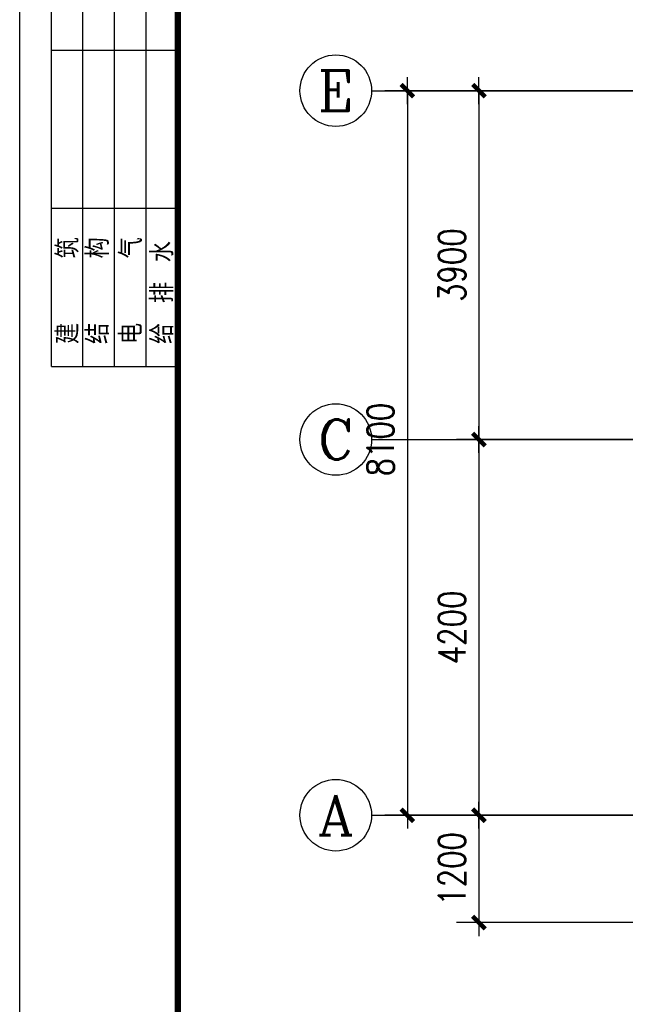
# Model space of a CAD drawing. Extents: x 4757794 to 4799798, y -16905237 to -16875537.
# Tile 2 of 7: x 4757794 to 4764560, y -16893982 to -16882975. Entities that reach past the tile are written whole.
import ezdxf
from ezdxf.enums import TextEntityAlignment as Align

# ---------------------------------------------------------------- set-up
doc = ezdxf.new("R2010")
doc.units = 0
doc.header["$LTSCALE"] = 1000
doc.header["$MEASUREMENT"] = 0
doc.layers.get('0').update_dxf_attribs({"linetype": 'CONTINUOUS'})
doc.layers.get('DEFPOINTS').update_dxf_attribs({"linetype": 'CONTINUOUS'})
doc.layers.add('AXIS', color=3, linetype='CONTINUOUS')
doc.layers.add('AXIS_TEXT', color=7, linetype='CONTINUOUS')
doc.styles.add('COMPLEX', font='COMPLEX')
doc.styles.add('DIM_FONT', font='SIMPLEX.shx', dxfattribs={"width": 0.8})
doc.styles.add('HZ', font='txt.shx', dxfattribs={"width": 0.7, "bigfont": 'hzpmk.shx'})
doc.dimstyles.new('DIMN', dxfattribs={"dimtxt": 300, "dimasz": 1, "dimexe": 250, "dimexo": 300, "dimgap": 150, "dimtad": 1, "dimdec": 0, "dimzin": 0, "dimdsep": 46, "dimtxsty": 'DIM_FONT', "dimblk": '_DIMX', "dimcen": 0.09, "dimclrt": 7, "dimadec": 0, "dimazin": 0, "dimtfac": 1, "dimtdec": 0, "dimtix": 1, "dimtmove": 2, "dimatfit": 3, "dimldrblk": '_DIMX', "dimfxl": 1, "dimtolj": 1, "dimtzin": 0, "dimarcsym": 0})

# ---------------------------------------------------------------- blocks, each defined once
blk = doc.blocks.new('A$C5F205D7B')
at = {"color": 30}
for p, q in [((500, 26000), (500, 33500)), ((1000, 26000), (1000, 33500)), ((1500, 26000), (1500, 33500)), ((2000, 26000), (2000, 33500)), ((2500, 26000), (2500, 33500)), ((500, 31000), (2500, 31000)), ((500, 28500), (2500, 28500)), ((500, 26000), (2500, 26000))]:
    blk.add_line(p, q, dxfattribs=at)
blk.add_lwpolyline([(0, 0), (0, 42000), (59400, 42000), (59400, 0)], close=True, dxfattribs=at)
at = {"color": 30, "const_width": 100}
blk.add_lwpolyline([(2500, 1000), (58400, 1000), (58400, 41000), (2500, 41000)], close=True, dxfattribs=at)
at = {"color": 30, "style": 'HZ'}
for s, p in [('给 排 水', (2427, 26355)), ('建   筑', (935, 26355)), ('结   构', (1409, 26355)), ('电   气', (1935, 26355))]:
    blk.add_text(s, height=350.9, rotation=90, dxfattribs=at).set_placement(p)
blk = doc.blocks.new('_AXISO')
blk.add_circle((0, 0), 0.5)
at = {"layer": 'AXIS_TEXT', "style": 'COMPLEX', "width": 1.041667}
blk.add_attdef('A', text='', height=0.56, dxfattribs=at).set_placement((-0.25, -0.28), (0.25, -0.28), align=Align.FIT)
blk = doc.blocks.new('_DIMX')
blk.add_line((-150, 0), (150, 0))
at = {"const_width": 50}
blk.add_lwpolyline([(-70, -70), (70, 70)], dxfattribs=at)
blk = doc.blocks.new('*D111')
at = {"layer": 'AXIS', "color": 0, "lineweight": -2, "transparency": 16777216}
for p, q in [((4764825, -16891868), (4762675, -16891868)), ((4762925, -16891869), (4762925, -16893067)), ((4764825, -16893068), (4762675, -16893068))]:
    blk.add_line(p, q, dxfattribs=at)
at = {"layer": 'DEFPOINTS', "color": 0, "transparency": 16777216}
for p in [(4765125, -16891868), (4762925, -16893068), (4765125, -16893068)]:
    blk.add_point(p, dxfattribs=at)
at = {"layer": 'AXIS', "color": 0, "lineweight": -2, "transparency": 16777216}
for p, rotation in [((4762925, -16891868), 90), ((4762925, -16893068), 270)]:
    blk.add_blockref('_DIMX', p, dxfattribs=dict(at, rotation=rotation))
at = {"layer": 'AXIS', "color": 7, "transparency": 16777216, "insert": (4762625, -16892468), "char_height": 300, "attachment_point": 5, "rotation": 90, "style": 'DIM_FONT'}
blk.add_mtext('\\A1;1200', dxfattribs=at)
blk = doc.blocks.new('*D112')
at = {"layer": 'AXIS', "color": 0, "lineweight": -2, "transparency": 16777216}
for p, q in [((4764825, -16887668), (4762675, -16887668)), ((4762925, -16887669), (4762925, -16891867)), ((4764825, -16891868), (4762675, -16891868))]:
    blk.add_line(p, q, dxfattribs=at)
at = {"layer": 'DEFPOINTS', "color": 0, "transparency": 16777216}
for p in [(4765125, -16887668), (4762925, -16891868), (4765125, -16891868)]:
    blk.add_point(p, dxfattribs=at)
at = {"layer": 'AXIS', "color": 0, "lineweight": -2, "transparency": 16777216}
for p, rotation in [((4762925, -16887668), 90), ((4762925, -16891868), 270)]:
    blk.add_blockref('_DIMX', p, dxfattribs=dict(at, rotation=rotation))
at = {"layer": 'AXIS', "color": 7, "transparency": 16777216, "insert": (4762625, -16889768), "char_height": 300, "attachment_point": 5, "rotation": 90, "style": 'DIM_FONT'}
blk.add_mtext('\\A1;4200', dxfattribs=at)
blk = doc.blocks.new('*D119')
at = {"layer": 'AXIS', "color": 0, "lineweight": -2, "transparency": 16777216}
for p, q in [((4764825, -16883768), (4761875, -16883768)), ((4762125, -16883769), (4762125, -16891867)), ((4764825, -16891868), (4761875, -16891868))]:
    blk.add_line(p, q, dxfattribs=at)
at = {"layer": 'DEFPOINTS', "color": 0, "transparency": 16777216}
for p in [(4765125, -16883768), (4762125, -16891868), (4765125, -16891868)]:
    blk.add_point(p, dxfattribs=at)
at = {"layer": 'AXIS', "color": 0, "lineweight": -2, "transparency": 16777216}
for p, rotation in [((4762125, -16883768), 90), ((4762125, -16891868), 270)]:
    blk.add_blockref('_DIMX', p, dxfattribs=dict(at, rotation=rotation))
at = {"layer": 'AXIS', "color": 7, "transparency": 16777216, "insert": (4761825, -16887668), "char_height": 300, "attachment_point": 5, "rotation": 90, "style": 'DIM_FONT'}
blk.add_mtext('\\A1;8100', dxfattribs=at)
blk = doc.blocks.new('*D120')
at = {"layer": 'AXIS', "color": 0, "lineweight": -2, "transparency": 16777216}
for p, q in [((4764825, -16883768), (4762675, -16883768)), ((4762925, -16883769), (4762925, -16887667)), ((4764825, -16887668), (4762675, -16887668))]:
    blk.add_line(p, q, dxfattribs=at)
at = {"layer": 'DEFPOINTS', "color": 0, "transparency": 16777216}
for p in [(4765125, -16883768), (4762925, -16887668), (4765125, -16887668)]:
    blk.add_point(p, dxfattribs=at)
at = {"layer": 'AXIS', "color": 0, "lineweight": -2, "transparency": 16777216}
for p, rotation in [((4762925, -16883768), 90), ((4762925, -16887668), 270)]:
    blk.add_blockref('_DIMX', p, dxfattribs=dict(at, rotation=rotation))
at = {"layer": 'AXIS', "color": 7, "transparency": 16777216, "insert": (4762625, -16885718), "char_height": 300, "attachment_point": 5, "rotation": 90, "style": 'DIM_FONT'}
blk.add_mtext('\\A1;3900', dxfattribs=at)

msp = doc.modelspace()

# ---------------------------------------------------------------- linework, layer by layer
at = {"layer": 'AXIS'}
for p, q in [((4761725.1, -16883768), (4765125.1, -16883768)), ((4761725.1, -16887668), (4765125.1, -16887668)), ((4761725.1, -16891868), (4765125.1, -16891868))]:
    msp.add_line(p, q, dxfattribs=at)

# ---------------------------------------------------------------- block references
at = {"xscale": 0.7071428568, "yscale": 0.7071428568, "zscale": 0.7071428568}
msp.add_blockref('A$C5F205D7B', (4757794.1, -16905236.6), dxfattribs=at)
at = {"layer": 'AXIS'}
ref = msp.add_blockref('_AXISO', (4761325.1, -16883768), dxfattribs=dict(at, xscale=800, yscale=800, zscale=800))
ref.add_attrib('A', 'E', dxfattribs={"layer": 'AXIS_TEXT', "height": 448, "style": 'COMPLEX', "width": 0.892857}).set_placement((4761125.1, -16883992), (4761525.1, -16883992), align=Align.FIT)
ref = msp.add_blockref('_AXISO', (4761325.1, -16887668), dxfattribs=dict(at, xscale=800, yscale=800, zscale=800))
ref.add_attrib('A', 'C', dxfattribs={"layer": 'AXIS_TEXT', "height": 448, "style": 'COMPLEX', "width": 0.892857}).set_placement((4761125.1, -16887892), (4761525.1, -16887892), align=Align.FIT)
ref = msp.add_blockref('_AXISO', (4761325.1, -16891868), dxfattribs=dict(at, xscale=800, yscale=800, zscale=800))
ref.add_attrib('A', 'A', dxfattribs={"layer": 'AXIS_TEXT', "height": 448, "style": 'COMPLEX', "width": 0.892857}).set_placement((4761125.1, -16892092), (4761525.1, -16892092), align=Align.FIT)

# ---------------------------------------------------------------- dimensions: what is measured, and where the dimension line sits
dim = msp.add_linear_dim(base=(4762125.1, -16891868), p1=(4765125.1, -16883768), p2=(4765125.1, -16891868), angle=270, dimstyle='DIMN', dxfattribs=at)
dim.commit()
dim.dimension.update_dxf_attribs({"geometry": '*D119', "text_midpoint": (4761825.1, -16887668), "dimtype": 161})
for base, p1, p2, picture, middle in [((4762925.1, -16887668), (4765125.1, -16883768), (4765125.1, -16887668), '*D120', (4762625.1, -16885718)), ((4762925.1, -16891868), (4765125.1, -16887668), (4765125.1, -16891868), '*D112', (4762625.1, -16889768)), ((4762925.1, -16893068), (4765125.1, -16891868), (4765125.1, -16893068), '*D111', (4762625.1, -16892468))]:
    dim = msp.add_linear_dim(base=base, p1=p1, p2=p2, angle=90, dimstyle='DIMN', dxfattribs=at)
    dim.commit()
    dim.dimension.update_dxf_attribs({"geometry": picture, "text_midpoint": middle})

doc.saveas('drawing.dxf')
